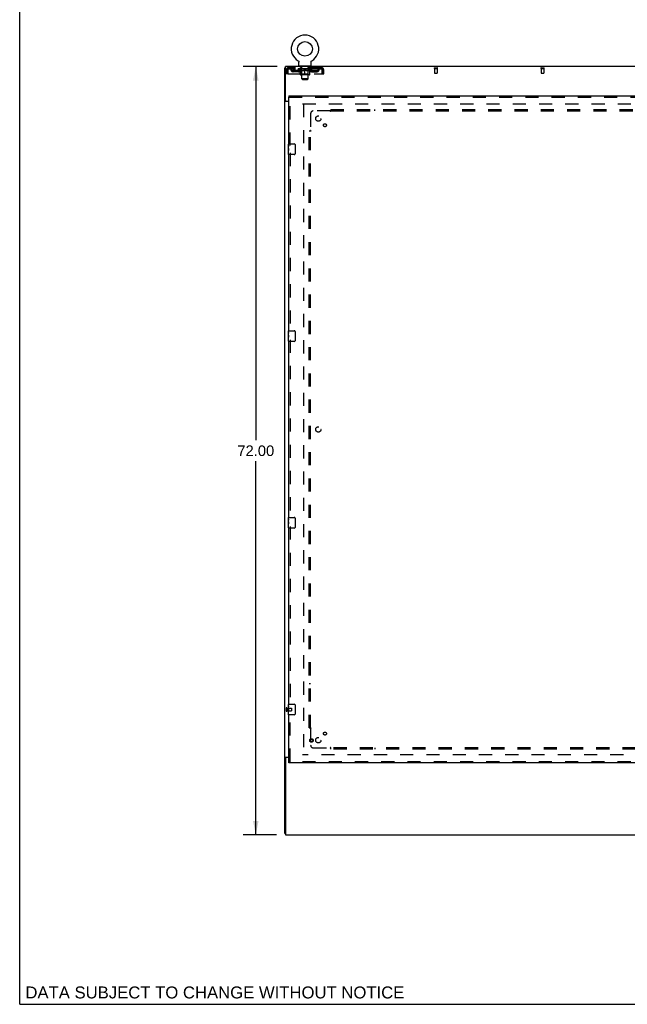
# Model space of a CAD drawing. Header units: inches. Extents: x 0 to 224, y 0 to 145.
# Tile 1 of 83: x 0 to 57, y 0 to 92. Entities that reach past the tile are written whole.
import ezdxf

# ---------------------------------------------------------------- set-up
doc = ezdxf.new("R2010")
doc.units = ezdxf.units.IN
doc.header["$LTSCALE"] = 12.302632
doc.header["$MEASUREMENT"] = 0
doc.linetypes.add('HIDDEN', pattern=[0.2, 0.1, -0.1])
doc.layers.get('0').update_dxf_attribs({"linetype": 'CONTINUOUS'})
for name, color, linetype in [('DEFAULT_2', 8, 'HIDDEN'), ('DIMENSIONS', 7, 'CONTINUOUS'), ('DOOR_3_ASSEMBLY', 7, 'CONTINUOUS'), ('SUBPANELS', 7, 'CONTINUOUS')]:
    doc.layers.add(name, color=color, linetype=linetype)
doc.styles.get("Standard").update_dxf_attribs({"font": 'arial.ttf'})
doc.dimstyles.new('DIMSTYLE_1', dxfattribs={"dimtxt": 0.986842, "dimasz": 1.315789, "dimexe": 0.09, "dimexo": 0.07, "dimgap": 0.0375, "dimtad": 0, "dimtih": 1, "dimtoh": 1, "dimzin": 4, "dimdsep": 46, "dimtxsty": 'Standard', "dimblk": '_FILLED', "dimblk1": '_FILLED', "dimblk2": '_FILLED', "dimcen": 0.09, "dimadec": 3, "dimazin": 1, "dimtfac": 1, "dimtdec": 3, "dimtofl": 0, "dimtmove": 0, "dimatfit": 3, "dimldrblk": '_FILLED', "dimfxl": 0, "dimtolj": 1, "dimtzin": 4, "dimarcsym": 0})

# ---------------------------------------------------------------- blocks, each defined once
blk = doc.blocks.new('_FILLED')
at = {"color": 0, "linetype": 'ByBlock'}
blk.add_solid([(0, 0), (-1, 0.2), (-1, -0.2)], dxfattribs=at)
blk = doc.blocks.new('*D7')
at = {"layer": 'DIMENSIONS', "color": 2, "linetype": 'Continuous'}
for p, q in [((24.116, 87.875), (20.932, 87.875)), ((22.116, 87.875), (22.116, 52.862)), ((22.116, 15.875), (22.116, 50.888)), ((24.053, 15.875), (20.932, 15.875))]:
    blk.add_line(p, q, dxfattribs=at)
at = {"layer": 'DIMENSIONS', "color": 2, "linetype": 'Continuous', "xscale": 1.3157894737, "yscale": 1.3157894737, "zscale": 1.3157894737}
for p, rotation in [((22.116, 87.875), 90), ((22.116, 15.875), 270)]:
    blk.add_blockref('_FILLED', p, dxfattribs=dict(at, rotation=rotation))
at = {"layer": 'DIMENSIONS', "color": 2, "linetype": 'Continuous', "insert": (22.116, 52.369), "char_height": 0.9868, "width": 3.44844, "attachment_point": 2, "line_spacing_factor": 0.9}
blk.add_mtext('72.00', dxfattribs=at)

msp = doc.modelspace()

# ---------------------------------------------------------------- linework, layer by layer
at = {"color": 7, "linetype": 'Continuous'}
for p, q in [((0, 0), (0, 144.737)), ((24.849, 16), (24.849, 87.75)), ((24.849, 87.75), (24.912, 87.75)), ((24.912, 84.688), (24.912, 87.875)), ((142.287, 87.875), (24.912, 87.875)), ((26.089, 88.413), (26.089, 88.413)), ((26.089, 88.413), (26.093, 88.411)), ((26.092, 88.412), (26.09, 88.413)), ((26.093, 88.411), (26.098, 88.408)), ((26.097, 88.408), (26.102, 88.405)), ((26.102, 88.405), (26.106, 88.402)), ((26.106, 88.402), (26.11, 88.399)), ((26.11, 88.399), (26.114, 88.396)), ((26.113, 88.396), (26.117, 88.392)), ((26.117, 88.392), (26.121, 88.389)), ((26.121, 88.389), (26.124, 88.385)), ((26.124, 88.385), (26.128, 88.381)), ((26.128, 88.381), (26.131, 88.377)), ((26.131, 88.377), (26.134, 88.373)), ((26.134, 88.373), (26.137, 88.369)), ((26.137, 88.369), (26.14, 88.365)), ((26.14, 88.365), (26.142, 88.36)), ((26.142, 88.36), (26.145, 88.356)), ((26.145, 88.356), (26.147, 88.351)), ((26.147, 88.351), (26.149, 88.347)), ((26.149, 88.347), (26.151, 88.342)), ((26.153, 88.337), (26.155, 88.333)), ((26.155, 88.333), (26.156, 88.328)), ((26.156, 88.328), (26.157, 88.323)), ((26.157, 88.323), (26.159, 88.318)), ((26.159, 88.318), (26.16, 88.313)), ((26.16, 88.313), (26.16, 88.308)), ((26.16, 88.308), (26.161, 88.303)), ((26.162, 88.293), (26.162, 88.288)), ((26.162, 87.974), (26.162, 88.288)), ((26.224, 87.905), (26.224, 87.875)), ((27.224, 87.905), (26.224, 87.905)), ((27.224, 87.905), (27.224, 87.875)), ((27.287, 88.303), (27.288, 88.308)), ((27.287, 88.298), (27.287, 88.303)), ((27.287, 87.974), (27.287, 88.288)), ((27.288, 88.308), (27.289, 88.313)), ((27.289, 88.313), (27.29, 88.318)), ((27.29, 88.318), (27.291, 88.323)), ((27.291, 88.323), (27.292, 88.328)), ((27.292, 88.328), (27.294, 88.333)), ((27.294, 88.333), (27.295, 88.337)), ((27.295, 88.337), (27.297, 88.342)), ((27.297, 88.342), (27.299, 88.347)), ((27.299, 88.347), (27.301, 88.351)), ((27.301, 88.351), (27.304, 88.356)), ((27.304, 88.356), (27.306, 88.36)), ((27.306, 88.36), (27.309, 88.365)), ((27.309, 88.365), (27.311, 88.369)), ((27.311, 88.369), (27.314, 88.373)), ((27.314, 88.373), (27.317, 88.377)), ((27.317, 88.377), (27.321, 88.381)), ((27.321, 88.381), (27.324, 88.385)), ((27.324, 88.385), (27.328, 88.389)), ((27.327, 88.389), (27.331, 88.392)), ((27.331, 88.392), (27.335, 88.396)), ((27.335, 88.396), (27.339, 88.399)), ((27.339, 88.399), (27.343, 88.402)), ((27.343, 88.402), (27.347, 88.405)), ((27.347, 88.405), (27.351, 88.408)), ((27.351, 88.408), (27.355, 88.411)), ((27.351, 88.408), (27.352, 88.409)), ((27.355, 88.411), (27.359, 88.413)), ((27.358, 88.413), (27.357, 88.412)), ((24.947, 84.631), (24.849, 84.631)), ((25.224, 84.594), (24.91, 84.594)), ((24.974, 84.625), (25.224, 84.625)), ((24.947, 23.119), (24.849, 23.119)), ((24.91, 23.156), (25.224, 23.156)), ((25.224, 23.125), (24.974, 23.125)), ((24.912, 23.063), (24.912, 15.875)), ((24.849, 16), (24.912, 16)), ((24.912, 15.875), (142.287, 15.875)), ((0, 0), (223.684, 0))]:
    msp.add_line(p, q, dxfattribs=at)
for points in [[(26.151, 88.342), (26.153, 88.337), (26.155, 88.333)], [(26.161, 88.303), (26.161, 88.298), (26.162, 88.293)], [(27.287, 88.288), (27.287, 88.293), (27.287, 88.298)], [(27.287, 88.288), (27.287, 88.293), (27.287, 88.298)], [(24.88, 84.608), (24.877, 84.609), (24.873, 84.611), (24.87, 84.612), (24.866, 84.614), (24.864, 84.615), (24.861, 84.617), (24.858, 84.618), (24.856, 84.62), (24.854, 84.621), (24.853, 84.623), (24.851, 84.625), (24.85, 84.626), (24.85, 84.628), (24.849, 84.63), (24.849, 84.631)], [(24.91, 84.594), (24.908, 84.595), (24.905, 84.597), (24.902, 84.599), (24.899, 84.6), (24.896, 84.602), (24.892, 84.603), (24.888, 84.605), (24.88, 84.608)], [(24.888, 23.145), (24.88, 23.142), (24.877, 23.141), (24.873, 23.14), (24.87, 23.138), (24.866, 23.137), (24.864, 23.135), (24.861, 23.134), (24.858, 23.132), (24.856, 23.13), (24.854, 23.129), (24.853, 23.127), (24.851, 23.126), (24.85, 23.124), (24.85, 23.122), (24.849, 23.121), (24.849, 23.119)], [(24.91, 23.156), (24.908, 23.155), (24.905, 23.153), (24.902, 23.152), (24.899, 23.15), (24.896, 23.148), (24.892, 23.147), (24.888, 23.145)]]:
    msp.add_lwpolyline(points, dxfattribs=at)
at = {"color": 3, "linetype": 'Continuous'}
for points in [[(25.004, 84.594), (25.005, 84.596), (25.005, 84.597), (25.005, 84.599), (25.004, 84.601), (25.004, 84.602), (25.003, 84.604), (25.002, 84.605), (25.001, 84.607), (25, 84.608), (24.998, 84.61), (24.997, 84.611), (24.995, 84.612), (24.993, 84.614), (24.991, 84.615), (24.989, 84.616), (24.987, 84.618), (24.985, 84.619), (24.983, 84.62), (24.981, 84.622), (24.979, 84.623), (24.977, 84.624), (24.977, 84.625)], [(25.004, 23.156), (25.005, 23.154), (25.005, 23.153), (25.005, 23.151), (25.004, 23.149), (25.004, 23.148), (25.003, 23.146), (25.002, 23.145), (25.001, 23.143), (25, 23.142), (24.998, 23.14), (24.997, 23.139), (24.995, 23.138), (24.993, 23.136), (24.991, 23.135), (24.989, 23.134), (24.987, 23.133), (24.985, 23.131), (24.983, 23.13), (24.981, 23.129), (24.979, 23.127), (24.977, 23.126), (24.977, 23.125)]]:
    msp.add_lwpolyline(points, dxfattribs=at)
at = {"color": 7, "linetype": 'Continuous'}
msp.add_circle((26.724, 89.533), 0.688, dxfattribs=at)
for centre, radius, start, end in [((26.724, 89.533), 1.288, 299.50527, 240.49473), ((26.231, 87.974), 0.069, 180, 265), ((27.218, 87.974), 0.069, 275, 360), ((24.974, 84.688), 0.0625, 180, 270), ((24.974, 23.063), 0.0625, 90, 180)]:
    msp.add_arc(centre, radius, start, end, dxfattribs=at)
at = {"layer": 'DEFAULT_2', "color": 8, "linetype": 'HIDDEN'}
for p, q in [((25.141, 87.75), (25.141, 87.646)), ((28.307, 87.75), (25.141, 87.75)), ((25.693, 87.75), (25.693, 87.646)), ((26.091, 87.62), (26.091, 87.667)), ((26.096, 88.409), (26.097, 88.408)), ((26.101, 87.66), (26.101, 87.667)), ((26.109, 87.657), (26.109, 87.66)), ((26.109, 87.657), (27.339, 87.657)), ((26.118, 87.657), (26.118, 87.66)), ((26.119, 87.657), (26.119, 87.66)), ((26.129, 87.66), (26.129, 87.667)), ((26.145, 87.657), (26.145, 87.66)), ((26.147, 87.657), (26.147, 87.66)), ((26.176, 87.66), (26.176, 87.667)), ((26.19, 87.657), (26.19, 87.66)), ((26.193, 87.657), (26.193, 87.66)), ((26.397, 87.66), (26.196, 87.66)), ((26.239, 87.66), (26.239, 87.667)), ((26.24, 87.657), (26.24, 87.66)), ((26.241, 87.657), (26.241, 87.66)), ((26.244, 87.657), (26.244, 87.66)), ((26.251, 87.657), (26.251, 87.66)), ((26.251, 87.657), (26.251, 87.66)), ((26.255, 87.657), (26.255, 87.66)), ((26.258, 87.657), (26.258, 87.661)), ((26.262, 87.657), (26.262, 87.66)), ((26.277, 87.657), (26.277, 87.66)), ((26.287, 87.646), (26.287, 87.75)), ((26.295, 87.657), (26.295, 87.663)), ((26.295, 87.657), (26.295, 87.66)), ((26.316, 87.657), (26.316, 87.66)), ((26.316, 87.657), (26.316, 87.66)), ((26.317, 87.66), (26.317, 87.667)), ((26.321, 87.905), (26.321, 87.875)), ((26.327, 87.657), (26.327, 87.66)), ((26.331, 87.657), (26.331, 87.66)), ((26.34, 87.657), (26.34, 87.66)), ((26.351, 87.657), (26.351, 87.664)), ((26.359, 87.815), (26.359, 87.895)), ((26.367, 87.657), (26.367, 87.66)), ((26.429, 87.805), (26.369, 87.805)), ((26.37, 87.657), (26.37, 87.66)), ((26.397, 87.657), (26.397, 87.66)), ((26.464, 87.66), (26.402, 87.66)), ((26.408, 87.66), (26.408, 87.667)), ((26.414, 87.657), (26.414, 87.66)), ((26.419, 87.657), (26.419, 87.66)), ((26.424, 86.724), (26.424, 87.795)), ((26.425, 87.657), (26.425, 87.666)), ((26.429, 87.657), (26.429, 87.66)), ((26.44, 87.657), (26.44, 87.66)), ((26.464, 87.657), (26.464, 87.66)), ((26.539, 87.66), (26.48, 87.66)), ((26.5, 87.657), (26.5, 87.66)), ((26.508, 87.66), (26.508, 87.667)), ((26.511, 87.657), (26.511, 87.66)), ((26.514, 87.657), (26.514, 87.666)), ((26.516, 87.657), (26.516, 87.66)), ((26.524, 87.657), (26.524, 87.661)), ((26.539, 87.657), (26.539, 87.66)), ((26.62, 87.66), (26.565, 87.66)), ((26.578, 87.657), (26.578, 87.66)), ((26.61, 87.66), (26.687, 87.665)), ((26.614, 87.66), (26.614, 87.667)), ((26.615, 87.667), (26.614, 87.667)), ((26.615, 87.66), (26.615, 87.667)), ((26.615, 87.657), (26.615, 87.66)), ((26.619, 87.657), (26.619, 87.661)), ((26.62, 87.657), (26.62, 87.66)), ((26.62, 87.657), (26.62, 87.66)), ((26.655, 87.66), (26.72, 87.66)), ((26.661, 87.657), (26.661, 87.66)), ((26.666, 87.66), (26.666, 87.664)), ((26.687, 87.66), (26.687, 87.665)), ((26.703, 87.657), (26.703, 87.66)), ((26.722, 87.661), (26.721, 87.66)), ((26.721, 87.657), (26.721, 87.66)), ((26.722, 87.657), (26.722, 87.661)), ((26.724, 87.66), (26.724, 87.667)), ((26.724, 87.667), (26.839, 87.66)), ((26.727, 87.657), (26.727, 87.661)), ((26.727, 87.661), (26.727, 87.66)), ((26.727, 87.657), (26.727, 87.66)), ((26.745, 87.657), (26.745, 87.66)), ((26.745, 87.66), (26.793, 87.66)), ((26.788, 87.657), (26.788, 87.66)), ((26.828, 87.657), (26.828, 87.66)), ((26.829, 87.657), (26.829, 87.66)), ((26.829, 87.66), (26.883, 87.66)), ((26.83, 87.657), (26.83, 87.661)), ((26.834, 87.66), (26.834, 87.667)), ((26.834, 87.66), (26.834, 87.667)), ((26.834, 87.667), (26.834, 87.667)), ((26.834, 87.657), (26.834, 87.66)), ((26.87, 87.657), (26.87, 87.66)), ((26.909, 87.657), (26.909, 87.66)), ((26.909, 87.66), (26.968, 87.66)), ((26.924, 87.657), (26.924, 87.661)), ((26.932, 87.657), (26.932, 87.66)), ((26.935, 87.657), (26.935, 87.666)), ((26.937, 87.657), (26.937, 87.66)), ((26.941, 87.66), (26.941, 87.667)), ((26.948, 87.657), (26.948, 87.66)), ((26.984, 87.657), (26.984, 87.66)), ((26.984, 87.66), (27.046, 87.66)), ((27.008, 87.657), (27.008, 87.66)), ((27.079, 87.805), (27.019, 87.805)), ((27.019, 87.657), (27.019, 87.66)), ((27.023, 87.657), (27.023, 87.666)), ((27.024, 86.724), (27.024, 87.795)), ((27.029, 87.657), (27.029, 87.66)), ((27.034, 87.657), (27.034, 87.66)), ((27.041, 87.66), (27.041, 87.667)), ((27.051, 87.657), (27.051, 87.66)), ((27.051, 87.66), (27.252, 87.66)), ((27.078, 87.657), (27.078, 87.66)), ((27.081, 87.657), (27.081, 87.66)), ((27.089, 87.815), (27.089, 87.895)), ((27.097, 87.657), (27.097, 87.664)), ((27.108, 87.657), (27.108, 87.66)), ((27.117, 87.657), (27.117, 87.66)), ((27.122, 87.657), (27.122, 87.66)), ((27.127, 87.905), (27.127, 87.875)), ((27.131, 87.66), (27.131, 87.667)), ((27.133, 87.657), (27.133, 87.66)), ((27.133, 87.657), (27.133, 87.66)), ((27.153, 87.657), (27.153, 87.663)), ((27.153, 87.657), (27.153, 87.66)), ((27.162, 87.646), (27.162, 87.75)), ((27.172, 87.657), (27.172, 87.66)), ((27.186, 87.657), (27.186, 87.66)), ((27.19, 87.657), (27.19, 87.661)), ((27.194, 87.657), (27.194, 87.66)), ((27.197, 87.657), (27.197, 87.66)), ((27.197, 87.657), (27.197, 87.66)), ((27.204, 87.657), (27.204, 87.66)), ((27.207, 87.657), (27.207, 87.66)), ((27.208, 87.657), (27.208, 87.66)), ((27.209, 87.66), (27.209, 87.667)), ((27.255, 87.657), (27.255, 87.66)), ((27.258, 87.657), (27.258, 87.66)), ((27.273, 87.66), (27.273, 87.667)), ((27.301, 87.657), (27.301, 87.66)), ((27.303, 87.657), (27.303, 87.66)), ((27.319, 87.66), (27.319, 87.667)), ((27.329, 87.657), (27.329, 87.66)), ((27.33, 87.657), (27.33, 87.66)), ((27.339, 87.657), (27.339, 87.66)), ((27.348, 87.66), (27.348, 87.667)), ((27.357, 87.62), (27.357, 87.667)), ((27.359, 88.413), (27.359, 88.413)), ((27.755, 87.75), (27.755, 87.646)), ((28.307, 87.646), (28.307, 87.75)), ((38.832, 87.75), (39.116, 87.75)), ((38.832, 87.707), (39.116, 87.707)), ((38.85, 87.707), (38.85, 87.26)), ((39.098, 87.707), (39.098, 87.26)), ((48.832, 87.75), (49.116, 87.75)), ((48.832, 87.707), (49.116, 87.707)), ((48.85, 87.707), (48.85, 87.26)), ((49.098, 87.707), (49.098, 87.26)), ((24.974, 87.188), (24.974, 87.583)), ((24.974, 87.583), (25.078, 87.583)), ((25.078, 87.188), (24.974, 87.188)), ((25.078, 87.188), (25.078, 87.583)), ((25.108, 87.583), (25.108, 87.188)), ((25.108, 87.188), (28.34, 87.188)), ((28.307, 87.646), (25.141, 87.646)), ((25.61, 87.395), (25.61, 87.499)), ((26.093, 87.499), (25.61, 87.499)), ((26.093, 87.395), (25.61, 87.395)), ((25.86, 87.395), (25.86, 87.499)), ((26.25, 87.509), (26.091, 87.62)), ((27.357, 87.62), (26.091, 87.62)), ((26.25, 87.509), (26.261, 87.509)), ((26.261, 87.146), (26.261, 87.552)), ((27.151, 87.109), (26.298, 87.109)), ((26.411, 87.149), (26.372, 87.109)), ((26.403, 87.509), (26.583, 87.509)), ((26.411, 87.149), (26.411, 87.617)), ((27.037, 87.149), (26.411, 87.149)), ((26.724, 87.109), (26.724, 87.553)), ((26.865, 87.509), (27.045, 87.509)), ((27.037, 87.149), (27.037, 87.617)), ((27.037, 87.149), (27.077, 87.109)), ((27.188, 87.146), (27.188, 87.552)), ((27.188, 87.509), (27.198, 87.509)), ((27.198, 87.509), (27.357, 87.62)), ((27.356, 87.499), (27.839, 87.499)), ((27.356, 87.395), (27.839, 87.395)), ((27.589, 87.395), (27.589, 87.499)), ((27.839, 87.395), (27.839, 87.499)), ((28.34, 87.188), (28.34, 87.583)), ((28.37, 87.188), (28.37, 87.583)), ((28.474, 87.583), (28.37, 87.583)), ((28.37, 87.188), (28.474, 87.188)), ((28.474, 87.188), (28.474, 87.583)), ((38.86, 87.25), (39.088, 87.25)), ((48.86, 87.25), (49.088, 87.25)), ((26.493, 86.655), (26.424, 86.724)), ((27.024, 86.724), (26.424, 86.724)), ((26.493, 86.655), (26.955, 86.655)), ((26.955, 86.655), (27.024, 86.724)), ((26.505, 84.375), (61.474, 84.375)), ((26.599, 84.375), (26.599, 23.375)), ((24.974, 27.767), (24.974, 27.483)), ((25.017, 27.767), (25.017, 27.483)), ((25.017, 27.749), (25.464, 27.749)), ((25.474, 27.739), (25.474, 27.511)), ((25.017, 27.501), (25.464, 27.501)), ((61.474, 23.375), (26.505, 23.375))]:
    msp.add_line(p, q, dxfattribs=at)
for points in [[(25.141, 87.75), (25.139, 87.749), (25.136, 87.746), (25.134, 87.741), (25.132, 87.734), (25.129, 87.725), (25.127, 87.714), (25.125, 87.701), (25.122, 87.687), (25.12, 87.672), (25.118, 87.656), (25.115, 87.638), (25.113, 87.62), (25.11, 87.602), (25.108, 87.583)], [(28.34, 87.583), (28.338, 87.602), (28.335, 87.62), (28.333, 87.638), (28.331, 87.656), (28.328, 87.672), (28.326, 87.687), (28.324, 87.701), (28.321, 87.714), (28.319, 87.725), (28.317, 87.734), (28.314, 87.741), (28.312, 87.746), (28.309, 87.749), (28.307, 87.75)], [(25.141, 87.646), (25.139, 87.646), (25.136, 87.645), (25.134, 87.643), (25.132, 87.64), (25.129, 87.636), (25.127, 87.632), (25.125, 87.628), (25.122, 87.622), (25.12, 87.617), (25.118, 87.61), (25.115, 87.604), (25.113, 87.597), (25.11, 87.59), (25.108, 87.583)], [(26.411, 87.509), (26.386, 87.513), (26.361, 87.519), (26.336, 87.526), (26.311, 87.533), (26.286, 87.542), (26.261, 87.552)], [(26.261, 87.551), (26.285, 87.542), (26.309, 87.533), (26.333, 87.526), (26.356, 87.519), (26.38, 87.513), (26.403, 87.509)], [(26.724, 87.553), (26.698, 87.543), (26.673, 87.534), (26.647, 87.526), (26.623, 87.519), (26.598, 87.513), (26.573, 87.509)], [(26.583, 87.509), (26.606, 87.513), (26.629, 87.519), (26.653, 87.526), (26.676, 87.533), (26.7, 87.541), (26.724, 87.551)], [(26.875, 87.509), (26.85, 87.513), (26.825, 87.519), (26.8, 87.526), (26.775, 87.534), (26.75, 87.543), (26.724, 87.553)], [(26.724, 87.551), (26.748, 87.541), (26.772, 87.533), (26.796, 87.525), (26.819, 87.519), (26.842, 87.513), (26.865, 87.509)], [(27.188, 87.552), (27.162, 87.542), (27.136, 87.533), (27.111, 87.526), (27.087, 87.519), (27.062, 87.513), (27.038, 87.509)], [(27.045, 87.509), (27.069, 87.513), (27.092, 87.519), (27.116, 87.526), (27.139, 87.533), (27.163, 87.542), (27.188, 87.551)], [(28.34, 87.583), (28.338, 87.59), (28.335, 87.597), (28.333, 87.604), (28.331, 87.61), (28.328, 87.617), (28.326, 87.622), (28.324, 87.628), (28.321, 87.632), (28.319, 87.636), (28.317, 87.64), (28.314, 87.643), (28.312, 87.645), (28.309, 87.646), (28.307, 87.646)]]:
    msp.add_lwpolyline(points, dxfattribs=at)
for centre, radius, start, end in [((25.141, 87.583), 0.167, 90, 180), ((25.32, 87.583), 0.167, 8.07163, 90), ((26.382, 87.583), 0.167, 90, 171.92837), ((26.231, 87.974), 0.069, 265, 270), ((26.349, 87.895), 0.01, 0, 90), ((26.369, 87.815), 0.01, 180, 270), ((26.372, 87.617), 0.0398, 0, 90), ((26.414, 87.795), 0.01, 0, 90), ((27.034, 87.795), 0.01, 90, 180), ((27.077, 87.617), 0.0398, 90, 180), ((27.067, 87.583), 0.167, 8.07163, 90), ((27.079, 87.815), 0.01, 270, 360), ((27.099, 87.895), 0.01, 90, 180), ((27.218, 87.974), 0.069, 270, 275), ((28.128, 87.583), 0.167, 90, 171.92837), ((28.307, 87.583), 0.167, 0, 90), ((38.832, 87.729), 0.0215, 90, 270), ((39.116, 87.729), 0.0215, 270, 90), ((48.832, 87.729), 0.0215, 90, 270), ((49.116, 87.729), 0.0215, 270, 90), ((25.141, 87.583), 0.063, 90, 180), ((25.321, 87.584), 0.0625, 7.98631, 90), ((25.61, 87.624), 0.229, 187.98631, 270), ((25.61, 87.624), 0.125, 188.07163, 270), ((26.093, 87.624), 0.125, 270, 351.92837), ((26.093, 87.624), 0.229, 270, 352.01369), ((26.298, 87.146), 0.0371, 180, 270), ((26.381, 87.584), 0.0625, 90, 172.01369), ((27.067, 87.584), 0.0625, 7.98631, 90), ((27.356, 87.624), 0.229, 187.98631, 270), ((27.151, 87.146), 0.0371, 270, 360), ((27.356, 87.624), 0.125, 188.07163, 270), ((27.839, 87.624), 0.125, 270, 351.92837), ((27.839, 87.624), 0.229, 270, 352.01369), ((28.127, 87.584), 0.0625, 90, 172.01369), ((28.307, 87.583), 0.063, 0, 90), ((38.86, 87.26), 0.01, 180, 270), ((39.088, 87.26), 0.01, 270, 360), ((48.86, 87.26), 0.01, 180, 270), ((49.088, 87.26), 0.01, 270, 360), ((24.996, 27.767), 0.0215, 0, 180), ((25.464, 27.739), 0.01, 0, 90), ((24.996, 27.483), 0.0215, 180, 360), ((25.464, 27.511), 0.01, 270, 360)]:
    msp.add_arc(centre, radius, start, end, dxfattribs=at)
for centre, major_axis, ratio, start_param, end_param in [((26.724, 87.667), (0.633, 0.007), 0.05963, 2.96643, 3.140963), ((26.071, 87.655), (0.198, 0), 0.060556, 0.430652, 1.470503), ((26.724, 87.667), (0.633, 0), 0.060556, 3.141593, 3.316126), ((26.071, 87.648), (0.198, 0.002), 0.05963, 1.376596, 1.469874), ((26.724, 87.667), (0.633, 0.013), 0.05688, 2.791345, 2.965878), ((26.047, 87.655), (0.198, 0.002), 0.05963, 0.25549, 1.295341), ((26.115, 87.655), (0.198, -0.002), 0.05963, 0.605815, 1.645666), ((26.724, 87.667), (0.633, -0.007), 0.05963, -2.96643, -2.791898), ((26.115, 87.648), (0.198, 0), 0.060556, 1.551758, 1.645036), ((26.047, 87.648), (0.198, 0.004), 0.05688, 1.20151, 1.294789), ((26.116, 87.651), (0.164, 0.002), 0.05963, 1.065228, 1.614276), ((26.097, 87.651), (0.164, 0.003), 0.05688, 0.890143, 1.43919), ((26.155, 87.651), (0.164, 0), 0.060556, 1.240391, 1.789438), ((26.724, 87.667), (0.633, 0.019), 0.052395, 2.616403, 2.790936), ((26.043, 87.655), (0.198, 0.004), 0.05688, 0.080405, 1.120256), ((26.178, 87.655), (0.198, -0.004), 0.05688, 0.7809, 1.820751), ((26.724, 87.667), (0.633, -0.013), 0.05688, -2.791345, -2.616812), ((26.178, 87.648), (0.198, -0.002), 0.05963, 1.72692, 1.820198), ((26.043, 87.648), (0.198, 0.006), 0.052395, 1.026568, 1.119847), ((26.096, 87.651), (0.164, 0.005), 0.052395, 0.715201, 1.264248), ((26.21, 87.651), (0.164, -0.002), 0.05963, 1.415553, 1.9646), ((26.724, 87.667), (0.633, 0.025), 0.046319, 2.441654, 2.616187), ((26.257, 87.655), (0.198, -0.006), 0.052395, 0.955842, 1.995693), ((26.724, 87.667), (0.633, -0.019), 0.052395, -2.616403, -2.44187), ((26.06, 87.655), (0.198, 0.006), 0.052395, -0.094537, 0.945314), ((26.257, 87.648), (0.198, -0.004), 0.05688, 1.902006, 1.995284), ((26.06, 87.648), (0.198, 0.008), 0.046319, 0.851819, 0.945098), ((26.114, 87.651), (0.164, 0.006), 0.046319, 0.540452, 1.089499), ((26.281, 87.651), (0.164, -0.003), 0.05688, 1.590638, 2.139686), ((26.724, 87.667), (0.633, 0.029), 0.038841, 2.267123, 2.441656), ((26.351, 87.655), (0.198, -0.008), 0.046319, 1.130591, 2.170442), ((26.097, 87.655), (0.198, 0.008), 0.046319, -0.269286, 0.770565), ((26.724, 87.667), (0.633, -0.025), 0.046319, -2.441654, -2.267121), ((26.351, 87.648), (0.198, -0.006), 0.052395, 2.076947, 2.170226), ((26.097, 87.648), (0.198, 0.009), 0.038841, 0.677289, 0.770567), ((26.151, 87.651), (0.164, 0.008), 0.038841, 0.365921, 0.914969), ((26.366, 87.651), (0.164, -0.005), 0.052395, 1.76558, 2.314627), ((26.724, 87.667), (0.633, 0.033), 0.030195, 2.09281, 2.267343), ((26.455, 87.655), (0.198, -0.009), 0.038841, 1.305122, 2.344973), ((26.153, 87.655), (0.198, 0.009), 0.038841, -0.443817, 0.596034), ((26.724, 87.667), (0.633, -0.029), 0.038841, -2.267123, -2.092591), ((26.455, 87.648), (0.198, -0.008), 0.046319, 2.251696, 2.344975), ((26.153, 87.648), (0.198, 0.01), 0.030195, 0.502975, 0.596254), ((26.206, 87.651), (0.164, 0.009), 0.030195, 0.191608, 0.740655), ((26.461, 87.651), (0.164, -0.006), 0.046319, 1.940329, 2.489376), ((26.227, 87.655), (0.198, 0.01), 0.030195, -0.61813, 0.421721), ((26.724, 87.667), (0.633, 0.036), 0.020645, 1.918687, 2.09322), ((26.568, 87.655), (0.198, -0.01), 0.030195, 1.479435, 2.519286), ((26.724, 87.667), (0.633, -0.033), 0.030195, -2.09281, -1.918277), ((26.568, 87.648), (0.198, -0.009), 0.038841, 2.426227, 2.519505), ((26.227, 87.648), (0.198, 0.011), 0.020645, 0.328852, 0.422131), ((26.276, 87.651), (0.164, 0.009), 0.020645, 0.017485, 0.566532), ((26.565, 87.651), (0.164, -0.008), 0.038841, 2.11486, 2.663907), ((26.316, 87.655), (0.198, 0.011), 0.020645, -0.792253, 0.247598), ((26.724, 87.667), (0.633, 0.038), 0.010478, 1.744704, 1.919237), ((26.686, 87.655), (0.198, -0.011), 0.020645, 1.653558, 2.693409), ((26.724, 87.667), (0.633, -0.036), 0.020645, -1.918687, -1.744154), ((26.686, 87.648), (0.198, -0.01), 0.030195, 2.60054, 2.693819), ((26.316, 87.648), (0.198, 0.012), 0.010478, 0.154869, 0.248148), ((26.36, 87.651), (0.164, 0.01), 0.010478, 6.126688, 6.675735), ((26.673, 87.651), (0.164, -0.009), 0.030195, 2.289173, 2.83822), ((26.417, 87.655), (0.198, 0.012), 0.010478, -0.966236, -0.000846), ((26.805, 87.655), (0.198, -0.012), 0.010478, 1.827541, 2.867392), ((26.724, 87.667), (0.633, -0.038), 0.010478, -1.744704, -1.570171), ((26.805, 87.648), (0.198, -0.011), 0.020645, 2.774664, 2.867942), ((26.783, 87.651), (0.164, -0.009), 0.020645, 2.463296, 3.012344), ((26.643, 87.655), (0.198, 0.012), 0.010478, 0.274201, 1.314052), ((26.557, 87.651), (0.164, 0.01), 0.010478, -0.000298, 0.504314), ((26.527, 87.648), (0.198, 0.012), 0.010478, 0.192946, 0.399283), ((26.724, 87.667), (0.633, 0.038), 0.010478, -1.578586, -1.396888), ((26.921, 87.648), (0.198, -0.012), 0.010478, 2.948646, 3.041925), ((26.891, 87.651), (0.164, -0.01), 0.010478, 2.637279, 3.142076), ((26.762, 87.655), (0.198, 0.011), 0.020645, 0.448184, 1.488034), ((26.665, 87.651), (0.164, 0.009), 0.020645, 0.129249, 0.678296), ((26.643, 87.648), (0.198, 0.011), 0.020645, 0.273651, 0.366929), ((26.724, 87.667), (0.633, 0.036), 0.020645, -1.397439, -1.222906), ((27.032, 87.655), (0.198, -0.012), 0.010478, -3.140747, -2.175357), ((26.724, 87.667), (0.633, -0.038), 0.010478, 1.222355, 1.396888), ((26.88, 87.655), (0.198, 0.01), 0.030195, 0.622307, 1.662158), ((26.775, 87.651), (0.164, 0.009), 0.030195, 0.303372, 0.852419), ((27.089, 87.651), (0.164, -0.01), 0.010478, 2.749043, 3.29809), ((27.133, 87.655), (0.198, -0.011), 0.020645, 2.893995, 3.933846), ((26.762, 87.648), (0.198, 0.01), 0.030195, 0.447774, 0.541052), ((27.133, 87.648), (0.198, -0.012), 0.010478, 2.893445, 2.986723), ((26.724, 87.667), (0.633, 0.033), 0.030195, -1.223315, -1.048783), ((26.724, 87.667), (0.633, -0.036), 0.020645, 1.048373, 1.222906), ((26.993, 87.655), (0.198, 0.009), 0.038841, 0.79662, 1.836471), ((26.884, 87.651), (0.164, 0.008), 0.038841, 0.477686, 1.026733), ((27.172, 87.651), (0.164, -0.009), 0.020645, 2.57506, 3.124108), ((27.221, 87.655), (0.198, -0.01), 0.030195, 2.719872, 3.759723), ((27.098, 87.655), (0.198, 0.008), 0.046319, 0.971151, 2.011002), ((26.88, 87.648), (0.198, 0.009), 0.038841, 0.622087, 0.715366), ((27.221, 87.648), (0.198, -0.011), 0.020645, 2.719462, 2.812741), ((26.724, 87.667), (0.633, 0.029), 0.038841, -1.049002, -0.874469), ((26.724, 87.667), (0.633, -0.033), 0.030195, 0.87425, 1.048783), ((26.987, 87.651), (0.164, 0.006), 0.046319, 0.652216, 1.201263), ((27.191, 87.655), (0.198, 0.006), 0.052395, 1.1459, 2.185751), ((27.243, 87.651), (0.164, -0.009), 0.030195, 2.400937, 2.949985), ((27.295, 87.655), (0.198, -0.009), 0.038841, 2.545558, 3.585409), ((27.082, 87.651), (0.164, 0.005), 0.052395, 0.826965, 1.376012), ((26.993, 87.648), (0.198, 0.008), 0.046319, 0.796618, 0.889896), ((27.295, 87.648), (0.198, -0.01), 0.030195, 2.545339, 2.638617), ((27.27, 87.655), (0.198, 0.004), 0.05688, 1.320842, 2.360692), ((26.724, 87.667), (0.633, 0.025), 0.046319, -0.874471, -0.699939), ((26.724, 87.667), (0.633, -0.029), 0.038841, 0.699936, 0.874469), ((27.351, 87.655), (0.198, -0.008), 0.046319, 2.371028, 3.410879), ((27.297, 87.651), (0.164, -0.008), 0.038841, 2.226624, 2.775671), ((27.333, 87.655), (0.198, 0.002), 0.05963, 1.495927, 2.535778), ((27.167, 87.651), (0.164, 0.003), 0.05688, 1.001907, 1.550954), ((27.388, 87.655), (0.198, -0.006), 0.052395, 2.196279, 3.23613), ((27.334, 87.651), (0.164, -0.006), 0.046319, 2.052093, 2.601141), ((27.098, 87.648), (0.198, 0.006), 0.052395, 0.971367, 1.064645), ((27.377, 87.655), (0.198, 0), 0.060556, 1.671089, 2.71094), ((27.351, 87.648), (0.198, -0.009), 0.038841, 2.371026, 2.464304), ((27.405, 87.655), (0.198, -0.004), 0.05688, 2.021337, 3.061188), ((26.724, 87.667), (0.633, 0.019), 0.052395, -0.699723, -0.52519), ((26.724, 87.667), (0.633, -0.025), 0.046319, 0.525406, 0.699939), ((27.402, 87.655), (0.198, -0.002), 0.05963, 1.846251, 2.886102), ((27.238, 87.651), (0.164, 0.002), 0.05963, 1.176993, 1.72604), ((27.352, 87.651), (0.164, -0.005), 0.052395, 1.877344, 2.426392), ((27.294, 87.651), (0.164, 0), 0.060556, 1.352155, 1.901202), ((27.352, 87.651), (0.164, -0.003), 0.05688, 1.702402, 2.25145), ((27.332, 87.651), (0.164, -0.002), 0.05963, 1.527317, 2.076364), ((27.191, 87.648), (0.198, 0.004), 0.05688, 1.146309, 1.239587), ((27.388, 87.648), (0.198, -0.008), 0.046319, 2.196495, 2.289773), ((26.724, 87.667), (0.633, 0.013), 0.05688, -0.524781, -0.350248), ((26.724, 87.667), (0.633, -0.019), 0.052395, 0.350657, 0.52519), ((27.27, 87.648), (0.198, 0.002), 0.05963, 1.321394, 1.414673), ((27.405, 87.648), (0.198, -0.006), 0.052395, 2.021746, 2.115024), ((26.724, 87.667), (0.633, 0.007), 0.05963, -0.349695, -0.175162), ((26.724, 87.667), (0.633, -0.013), 0.05688, 0.175715, 0.350248), ((27.333, 87.648), (0.198, 0), 0.060556, 1.496556, 1.589835), ((27.402, 87.648), (0.198, -0.004), 0.05688, 1.846804, 1.940083), ((27.377, 87.648), (0.198, -0.002), 0.05963, 1.671719, 1.764997), ((26.724, 87.667), (0.633, 0), 0.060556, -0.174533, 0), ((26.724, 87.667), (0.633, -0.007), 0.05963, 0.000629, 0.175162)]:
    msp.add_ellipse(centre, major_axis=major_axis, ratio=ratio, start_param=start_param, end_param=end_param, dxfattribs=at)
at = {"layer": 'DOOR_3_ASSEMBLY', "color": 7, "linetype": 'Continuous'}
for p, q in [((25.224, 85.125), (25.224, 85.021)), ((25.164, 80.464), (25.164, 80.61)), ((25.164, 80.207), (25.164, 80.464)), ((25.17, 80.408), (25.164, 80.408)), ((25.171, 80.24), (25.171, 80.377)), ((25.179, 80.625), (25.719, 80.625)), ((25.819, 80.525), (25.819, 79.725)), ((25.164, 80.24), (25.171, 80.24)), ((25.164, 79.64), (25.164, 80.204)), ((25.166, 80.177), (25.164, 80.177)), ((25.164, 80.046), (25.17, 80.046)), ((25.164, 80.01), (25.171, 80.01)), ((25.164, 79.947), (25.171, 79.947)), ((25.164, 79.779), (25.171, 79.779)), ((25.166, 80.179), (25.167, 80.157)), ((25.171, 79.779), (25.171, 80.01)), ((25.719, 79.625), (25.179, 79.625)), ((25.164, 62.964), (25.164, 63.11)), ((25.164, 62.707), (25.164, 62.964)), ((25.17, 62.908), (25.164, 62.908)), ((25.171, 62.74), (25.171, 62.877)), ((25.179, 63.125), (25.719, 63.125)), ((25.819, 63.025), (25.819, 62.225)), ((25.164, 62.74), (25.171, 62.74)), ((25.164, 62.14), (25.164, 62.704)), ((25.166, 62.677), (25.164, 62.677)), ((25.164, 62.546), (25.17, 62.546)), ((25.164, 62.51), (25.171, 62.51)), ((25.164, 62.447), (25.171, 62.447)), ((25.164, 62.279), (25.171, 62.279)), ((25.166, 62.679), (25.167, 62.657)), ((25.171, 62.279), (25.171, 62.51)), ((25.719, 62.125), (25.179, 62.125)), ((25.164, 45.464), (25.164, 45.61)), ((25.164, 45.207), (25.164, 45.464)), ((25.17, 45.408), (25.164, 45.408)), ((25.164, 45.24), (25.171, 45.24)), ((25.171, 45.24), (25.171, 45.377)), ((25.179, 45.625), (25.719, 45.625)), ((25.819, 45.525), (25.819, 44.725)), ((25.164, 44.64), (25.164, 45.204)), ((25.166, 45.177), (25.164, 45.177)), ((25.164, 45.046), (25.17, 45.046)), ((25.164, 45.01), (25.171, 45.01)), ((25.164, 44.947), (25.171, 44.947)), ((25.164, 44.779), (25.171, 44.779)), ((25.166, 45.179), (25.167, 45.157)), ((25.171, 44.779), (25.171, 45.01)), ((25.719, 44.625), (25.179, 44.625)), ((25.164, 27.964), (25.164, 28.11)), ((25.164, 27.707), (25.164, 27.964)), ((25.17, 27.908), (25.164, 27.908)), ((25.164, 27.74), (25.171, 27.74)), ((25.164, 27.14), (25.164, 27.704)), ((25.171, 27.74), (25.171, 27.877)), ((25.179, 28.125), (25.719, 28.125)), ((25.819, 28.025), (25.819, 27.225)), ((25.166, 27.677), (25.164, 27.677)), ((25.164, 27.546), (25.17, 27.546)), ((25.164, 27.51), (25.171, 27.51)), ((25.164, 27.447), (25.171, 27.447)), ((25.164, 27.279), (25.171, 27.279)), ((25.166, 27.679), (25.167, 27.657)), ((25.171, 27.279), (25.171, 27.51)), ((25.719, 27.125), (25.179, 27.125)), ((25.224, 22.625), (25.224, 22.729))]:
    msp.add_line(p, q, dxfattribs=at)
at = {"layer": 'DOOR_3_ASSEMBLY', "color": 3, "linetype": 'Continuous'}
for p, q in [((25.224, 85.125), (62.162, 85.125)), ((25.224, 80.625), (25.224, 85.021)), ((25.224, 63.125), (25.224, 79.625)), ((25.224, 45.625), (25.224, 62.125)), ((25.224, 28.125), (25.224, 44.625)), ((25.224, 22.729), (25.224, 27.125)), ((62.162, 22.625), (25.224, 22.625))]:
    msp.add_line(p, q, dxfattribs=at)
at = {"layer": 'DOOR_3_ASSEMBLY', "color": 8, "linetype": 'HIDDEN'}
for p, q in [((25.224, 85.021), (62.162, 85.021)), ((25.328, 80.47), (25.328, 85.021)), ((25.328, 79.78), (25.328, 62.97)), ((25.328, 62.28), (25.328, 45.47)), ((25.328, 44.78), (25.328, 27.97)), ((25.328, 22.729), (25.328, 27.28)), ((62.162, 22.729), (25.224, 22.729))]:
    msp.add_line(p, q, dxfattribs=at)
at = {"layer": 'DOOR_3_ASSEMBLY', "color": 7, "linetype": 'Continuous'}
for points in [[(25.164, 80.464), (25.164, 80.461), (25.165, 80.456), (25.165, 80.451), (25.167, 80.437)], [(25.167, 80.437), (25.168, 80.43), (25.169, 80.422), (25.169, 80.413)], [(25.169, 80.413), (25.17, 80.404), (25.171, 80.395), (25.171, 80.386), (25.171, 80.377)], [(25.812, 80.561), (25.814, 80.556), (25.816, 80.55), (25.817, 80.544), (25.818, 80.538), (25.819, 80.531), (25.819, 80.525)], [(25.164, 80.207), (25.164, 80.199), (25.165, 80.189), (25.166, 80.179)], [(25.167, 80.157), (25.168, 80.146), (25.169, 80.134), (25.17, 80.121), (25.171, 80.109), (25.171, 80.096), (25.171, 80.083), (25.171, 80.07), (25.171, 80.058), (25.17, 80.045), (25.169, 80.033), (25.168, 80.021)], [(25.819, 79.725), (25.819, 79.719), (25.818, 79.713), (25.817, 79.706), (25.816, 79.7), (25.814, 79.695), (25.812, 79.689)], [(25.164, 62.964), (25.164, 62.961), (25.165, 62.956), (25.165, 62.951), (25.167, 62.937)], [(25.167, 62.937), (25.168, 62.93), (25.169, 62.922), (25.169, 62.913)], [(25.169, 62.913), (25.17, 62.904), (25.171, 62.895), (25.171, 62.886), (25.171, 62.877)], [(25.812, 63.061), (25.814, 63.056), (25.816, 63.05), (25.817, 63.044), (25.818, 63.038), (25.819, 63.031), (25.819, 63.025)], [(25.164, 62.707), (25.164, 62.699), (25.165, 62.689), (25.166, 62.679)], [(25.167, 62.657), (25.168, 62.646), (25.169, 62.634), (25.17, 62.621), (25.171, 62.609), (25.171, 62.596), (25.171, 62.583), (25.171, 62.57), (25.171, 62.558), (25.17, 62.545), (25.169, 62.533), (25.168, 62.521)], [(25.819, 62.225), (25.819, 62.219), (25.818, 62.213), (25.817, 62.206), (25.816, 62.2), (25.814, 62.195), (25.812, 62.189)], [(25.164, 45.464), (25.164, 45.461), (25.165, 45.456), (25.165, 45.451), (25.167, 45.437)], [(25.167, 45.437), (25.168, 45.43), (25.169, 45.422), (25.169, 45.413)], [(25.169, 45.413), (25.17, 45.404), (25.171, 45.395), (25.171, 45.386), (25.171, 45.377)], [(25.812, 45.561), (25.814, 45.556), (25.816, 45.55), (25.817, 45.544), (25.818, 45.538), (25.819, 45.531), (25.819, 45.525)], [(25.164, 45.207), (25.164, 45.199), (25.165, 45.189), (25.166, 45.179)], [(25.167, 45.157), (25.168, 45.146), (25.169, 45.134), (25.17, 45.121), (25.171, 45.109), (25.171, 45.096), (25.171, 45.083), (25.171, 45.07), (25.171, 45.058), (25.17, 45.045), (25.169, 45.033), (25.168, 45.021)], [(25.819, 44.725), (25.819, 44.719), (25.818, 44.713), (25.817, 44.706), (25.816, 44.7), (25.814, 44.695), (25.812, 44.689)], [(25.164, 27.964), (25.164, 27.961), (25.165, 27.956), (25.165, 27.951), (25.167, 27.937)], [(25.164, 27.707), (25.164, 27.699), (25.165, 27.689), (25.166, 27.679)], [(25.167, 27.937), (25.168, 27.93), (25.169, 27.922), (25.169, 27.913)], [(25.169, 27.913), (25.17, 27.904), (25.171, 27.895), (25.171, 27.886), (25.171, 27.877)], [(25.812, 28.061), (25.814, 28.056), (25.816, 28.05), (25.817, 28.044), (25.818, 28.038), (25.819, 28.031), (25.819, 28.025)], [(25.167, 27.657), (25.168, 27.646), (25.169, 27.634), (25.17, 27.621), (25.171, 27.609), (25.171, 27.596), (25.171, 27.583), (25.171, 27.57), (25.171, 27.558), (25.17, 27.545), (25.169, 27.533), (25.168, 27.521)], [(25.819, 27.225), (25.819, 27.219), (25.818, 27.213), (25.817, 27.206), (25.816, 27.2), (25.814, 27.195), (25.812, 27.189)]]:
    msp.add_lwpolyline(points, dxfattribs=at)
at = {"layer": 'DOOR_3_ASSEMBLY', "color": 8, "linetype": 'HIDDEN'}
for radius in [0.164, 0.124]:
    msp.add_circle((27.328, 24.729), radius, dxfattribs=at)
at = {"layer": 'DOOR_3_ASSEMBLY', "color": 7, "linetype": 'Continuous'}
for centre, radius, start, end in [((25.179, 80.61), 0.015, 90, 180), ((25.719, 80.525), 0.1, 21.19986, 90), ((25.179, 79.64), 0.015, 180, 270), ((25.719, 79.725), 0.1, 270, 338.79459), ((25.179, 63.11), 0.015, 90, 180), ((25.719, 63.025), 0.1, 21.19986, 90), ((25.179, 62.14), 0.015, 180, 270), ((25.719, 62.225), 0.1, 270, 338.79459), ((25.179, 45.61), 0.015, 90, 180), ((25.719, 45.525), 0.1, 21.19986, 90), ((25.179, 44.64), 0.015, 180, 270), ((25.719, 44.725), 0.1, 270, 338.79459), ((25.179, 28.11), 0.015, 90, 180), ((25.719, 28.025), 0.1, 21.19986, 90), ((25.179, 27.14), 0.015, 180, 270), ((25.719, 27.225), 0.1, 270, 338.79459)]:
    msp.add_arc(centre, radius, start, end, dxfattribs=at)
for centre in [(25.427, 80.041), (25.427, 62.541), (25.427, 45.041), (25.427, 27.541)]:
    msp.add_ellipse(centre, major_axis=(0.263, 0), ratio=0.432808, start_param=3.141593, end_param=3.321581, dxfattribs=at)
at = {"layer": 'SUBPANELS', "color": 8, "linetype": 'HIDDEN'}
for p, q in [((27.255, 83.469), (27.255, 81.879)), ((29.095, 83.719), (27.505, 83.719)), ((29.113, 83.738), (29.106, 83.73)), ((29.13, 83.844), (29.13, 83.757)), ((29.13, 83.844), (97.068, 83.844)), ((29.13, 83.757), (29.13, 83.678)), ((29.13, 83.719), (97.068, 83.719)), ((33.255, 83.719), (33.255, 83.844)), ((27.13, 25.906), (27.13, 81.844)), ((27.13, 81.844), (27.217, 81.844)), ((27.217, 81.844), (27.296, 81.844)), ((27.255, 25.906), (27.255, 81.844)), ((27.255, 77.719), (27.13, 77.719)), ((27.255, 30.031), (27.13, 30.031)), ((27.13, 25.906), (27.217, 25.906)), ((27.217, 25.906), (27.296, 25.906)), ((27.237, 25.889), (27.244, 25.882)), ((27.255, 25.871), (27.255, 24.281)), ((27.505, 24.031), (29.095, 24.031)), ((29.13, 23.993), (29.13, 24.072)), ((97.068, 24.031), (29.13, 24.031)), ((29.13, 23.906), (29.13, 23.993)), ((33.255, 24.031), (33.255, 23.906)), ((97.068, 23.906), (29.13, 23.906))]:
    msp.add_line(p, q, dxfattribs=at)
for points in [[(29.106, 83.73), (29.104, 83.728), (29.102, 83.726), (29.1, 83.724), (29.098, 83.722), (29.097, 83.721), (29.095, 83.719)], [(29.108, 83.7), (29.105, 83.704), (29.104, 83.706), (29.102, 83.709), (29.101, 83.711), (29.099, 83.713), (29.098, 83.715), (29.096, 83.717), (29.095, 83.719)], [(29.13, 83.678), (29.129, 83.679), (29.127, 83.679), (29.125, 83.68), (29.124, 83.681), (29.122, 83.682), (29.121, 83.683), (29.119, 83.685), (29.117, 83.686), (29.116, 83.688), (29.115, 83.69), (29.113, 83.691), (29.112, 83.693), (29.111, 83.695), (29.109, 83.697), (29.108, 83.7)], [(29.13, 83.757), (29.129, 83.755), (29.127, 83.753), (29.125, 83.75), (29.123, 83.748), (29.122, 83.746), (29.12, 83.744), (29.118, 83.743), (29.117, 83.741), (29.115, 83.739), (29.113, 83.738)], [(27.217, 81.844), (27.219, 81.846), (27.222, 81.847), (27.224, 81.849), (27.226, 81.851), (27.228, 81.853), (27.23, 81.854), (27.232, 81.856), (27.233, 81.858), (27.235, 81.859), (27.237, 81.861), (27.242, 81.866)], [(27.242, 81.866), (27.244, 81.868), (27.246, 81.87), (27.248, 81.872), (27.25, 81.874), (27.252, 81.876), (27.254, 81.878), (27.255, 81.879)], [(27.27, 81.869), (27.268, 81.87), (27.265, 81.872), (27.263, 81.873), (27.261, 81.875), (27.259, 81.876), (27.257, 81.878), (27.255, 81.879)], [(27.296, 81.844), (27.296, 81.846), (27.295, 81.847), (27.294, 81.849), (27.293, 81.851), (27.292, 81.852), (27.291, 81.854), (27.289, 81.855), (27.288, 81.857), (27.286, 81.858), (27.285, 81.86), (27.283, 81.861), (27.281, 81.862), (27.279, 81.864), (27.277, 81.865), (27.275, 81.866), (27.27, 81.869)], [(27.217, 25.906), (27.219, 25.905), (27.222, 25.903), (27.224, 25.901), (27.226, 25.899), (27.228, 25.898), (27.23, 25.896), (27.232, 25.894), (27.233, 25.893), (27.235, 25.891), (27.237, 25.889)], [(27.244, 25.882), (27.246, 25.88), (27.248, 25.878), (27.25, 25.876), (27.252, 25.874), (27.254, 25.873), (27.255, 25.871)], [(27.275, 25.884), (27.27, 25.881), (27.268, 25.88), (27.265, 25.878), (27.263, 25.877), (27.261, 25.875), (27.259, 25.874), (27.257, 25.872), (27.255, 25.871)], [(27.296, 25.906), (27.296, 25.905), (27.295, 25.903), (27.294, 25.901), (27.293, 25.9), (27.292, 25.898), (27.291, 25.896), (27.289, 25.895), (27.288, 25.893), (27.286, 25.892), (27.285, 25.891), (27.283, 25.889), (27.281, 25.888), (27.279, 25.887), (27.277, 25.885), (27.275, 25.884)], [(29.105, 24.046), (29.104, 24.044), (29.102, 24.041), (29.101, 24.039), (29.099, 24.037), (29.098, 24.035), (29.096, 24.033), (29.095, 24.031)], [(29.108, 24.018), (29.106, 24.02), (29.104, 24.022), (29.102, 24.024), (29.1, 24.026), (29.098, 24.028), (29.097, 24.03), (29.095, 24.031)], [(29.13, 24.072), (29.129, 24.072), (29.127, 24.071), (29.125, 24.07), (29.124, 24.069), (29.122, 24.068), (29.121, 24.067), (29.119, 24.065), (29.117, 24.064), (29.116, 24.062), (29.115, 24.061), (29.113, 24.059), (29.112, 24.057), (29.111, 24.055), (29.109, 24.053), (29.108, 24.051), (29.105, 24.046)], [(29.13, 23.993), (29.129, 23.995), (29.127, 23.998), (29.125, 24), (29.123, 24.002), (29.122, 24.004), (29.12, 24.006), (29.118, 24.008), (29.117, 24.009), (29.115, 24.011), (29.113, 24.013), (29.108, 24.018)]]:
    msp.add_lwpolyline(points, dxfattribs=at)
for centre, radius in [((27.974, 83), 0.25), ((28.593, 82.381), 0.141), ((27.974, 53.875), 0.25), ((27.974, 24.75), 0.25), ((28.593, 25.369), 0.141)]:
    msp.add_circle(centre, radius, dxfattribs=at)
for centre, start, end in [((27.505, 83.469), 90, 180), ((27.505, 24.281), 180, 270)]:
    msp.add_arc(centre, 0.25, start, end, dxfattribs=at)

# ---------------------------------------------------------------- texts
at = {"layer": 'DIMENSIONS', "color": 2, "linetype": 'Continuous', "insert": (18.283, 1.669), "char_height": 1.11842, "width": 35.43191, "attachment_point": 2, "line_spacing_factor": 0.9}
msp.add_mtext('DATA SUBJECT TO CHANGE WITHOUT NOTICE', dxfattribs=at)

# ---------------------------------------------------------------- dimensions: what is measured, and where the dimension line sits
at = {"layer": 'DIMENSIONS', "color": 2, "linetype": 'Continuous'}
dim = msp.add_linear_dim(base=(22.116, 15.875), p1=(24.186, 87.875), p2=(24.123, 15.875), angle=270, dimstyle='DIMSTYLE_1', dxfattribs=at)
dim.commit()
dim.dimension.update_dxf_attribs({"geometry": '*D7', "text_midpoint": (22.116, 51.87), "dimtype": 160})

doc.saveas('drawing.dxf')
